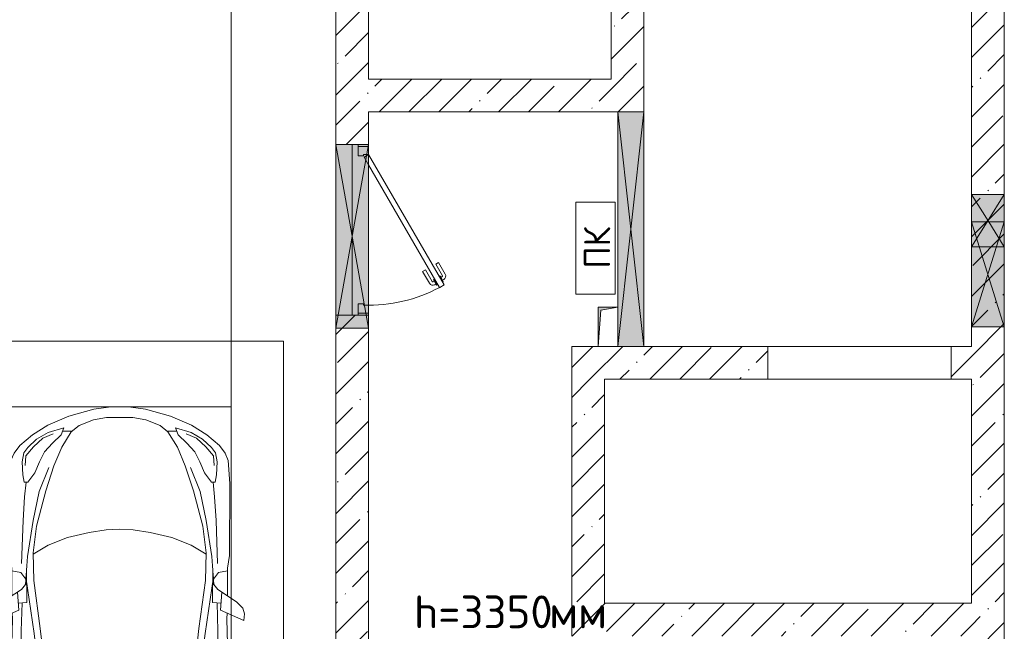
# Model space of a CAD drawing. Header units: millimetres. Extents: x -32229 to 192519, y -13689 to 125138.
# Tile 102 of 183: x 92293 to 99805, y 11236 to 15904. Entities that reach past the tile are written whole.
import ezdxf

# ---------------------------------------------------------------- set-up
doc = ezdxf.new("R2010")
doc.units = ezdxf.units.MM
for name, color, linetype, lineweight in [('A-____-NOTE-TEXT', 7, 'Continuous', 18), ('A-DETL-GENF-OTLN', 7, 'Continuous', 18), ('A-DOOR-____-MCUT', 7, 'Continuous', 9), ('A-DOOR-____-OTLN', 7, 'Continuous', 18), ('A-DOOR-FRAM-MCUT', 7, 'Continuous', 9), ('A-DOOR-OPNG-OTLN', 7, 'Continuous', 18), ('A-FLOR-____-OTLN', 7, 'Continuous', 18), ('A-GLAZ-____-MCUT', 7, 'Continuous', 9), ('A-GLAZ-____-OTLN', 7, 'Continuous', 18), ('A-WALL-____-MCUT', 7, 'Continuous', 40), ('A-WALL-____-PATT', 7, 'Continuous', 40), ('C-PRKG-____-OTLN', 7, 'Continuous', 18), ('G-____-____-TEXT', 7, 'Continuous', 9), ('M-EQPM-____-OTLN', 7, 'Continuous', 18)]:
    doc.layers.add(name, color=color, linetype=linetype, lineweight=lineweight)
doc.styles.add('GOST Common', font='GOST_Common.ttf', dxfattribs={"height": 200})
doc.styles.add('ISOCPEUR', font='isocpeur.ttf', dxfattribs={"height": 250})
pattern_1 = [(45, (0, 0), (-228.0985, 228.0985), []), (45, (228.1, 0), (-228.0985, 228.0985), [403.225, -80.645, 6.706, -73.939])]

# ---------------------------------------------------------------- blocks, each defined once
blk = doc.blocks.new('КР-Проем - Настраиваемый-6365004--01 ЭЛ')
at = {"layer": 'A-DOOR-OPNG-OTLN', "color": 253, "lineweight": 13, "true_color": 0xaaaaaa}
for p, q in [((-700, 125), (700, 125)), ((-700, -125), (700, -125))]:
    blk.add_line(p, q, dxfattribs=at)
blk = doc.blocks.new('АР_Машиноместо - 5300x2500_С-V83--01 ЭЛ')
at = {"layer": 'A-DETL-GENF-OTLN', "color": 253, "lineweight": 13, "true_color": 0xaaaaaa}
for p, q in [((1052.6, -517.5), (861.8, -571.6)), ((1165.1, -503.1), (1052.6, -517.5)), ((1250, -500), (1165.1, -503.1)), ((1250, -500), (1334.9, -503.1)), ((1334.9, -503.1), (1447.4, -517.5)), ((1447.4, -517.5), (1638.2, -571.6)), ((861.8, -571.6), (701.8, -640.4)), ((1050.7, -599.4), (941.4, -642.2)), ((1148.8, -583), (1050.7, -599.4)), ((1250, -581.6), (1148.8, -583)), ((1250, -581.6), (1351.2, -583)), ((1351.2, -583), (1449.3, -599.4)), ((1449.3, -599.4), (1558.6, -642.2)), ((1638.2, -571.6), (1798.2, -640.4)), ((701.8, -640.4), (584.4, -714.6)), ((824.6, -660.9), (703.5, -696.4)), ((804.5, -715.7), (824.6, -660.9)), ((941.4, -642.2), (881.5, -691.6)), ((1558.6, -642.2), (1618.5, -691.6)), ((1695.5, -715.7), (1675.4, -660.9)), ((1675.4, -660.9), (1796.5, -696.4)), ((1798.2, -640.4), (1915.6, -714.6)), ((584.4, -714.6), (489, -795.6)), ((616.5, -746.4), (550, -812.3)), ((703.5, -696.4), (616.5, -746.4)), ((737.5, -778.3), (804.5, -715.7)), ((881.5, -691.6), (809.1, -809.4)), ((888.4, -685.9), (815.2, -686.6)), ((1611.6, -685.9), (1684.8, -686.6)), ((1618.5, -691.6), (1690.9, -809.4)), ((1762.5, -778.3), (1695.5, -715.7)), ((1796.5, -696.4), (1883.5, -746.4)), ((1883.5, -746.4), (1950, -812.3)), ((1915.6, -714.6), (2011, -795.6)), ((489, -795.6), (445.9, -853.1)), ((550, -812.3), (519.1, -851.5)), ((677.4, -843.7), (737.5, -778.3)), ((809.1, -809.4), (749.2, -950.3)), ((1690.9, -809.4), (1750.8, -950.3)), ((1822.6, -843.7), (1762.5, -778.3)), ((1950, -812.3), (1980.9, -851.5)), ((2011, -795.6), (2054.1, -853.1)), ((445.9, -853.1), (420.9, -910.7)), ((519.1, -851.5), (505.7, -920)), ((639.1, -920), (677.4, -843.7)), ((1860.9, -920), (1822.6, -843.7)), ((1980.9, -851.5), (1994.3, -920)), ((2054.1, -853.1), (2079.1, -910.7)), ((420.9, -910.7), (409.5, -1087)), ((505.7, -920), (510.2, -1018.7)), ((603.4, -1004.8), (639.1, -920)), ((749.2, -950.3), (687.4, -1141)), ((1750.8, -950.3), (1812.6, -1141)), ((1896.6, -1004.8), (1860.9, -920)), ((1994.3, -920), (1989.8, -1018.7)), ((2079.1, -910.7), (2090.5, -1087)), ((510.2, -1018.7), (521.5, -1074.5)), ((548.5, -1076.2), (603.4, -1004.8)), ((1951.5, -1076.2), (1896.6, -1004.8)), ((1989.8, -1018.7), (1978.5, -1074.5)), ((409.5, -1087), (410.6, -1634.2)), ((521.5, -1074.5), (548.5, -1076.2)), ((1978.5, -1074.5), (1951.5, -1076.2)), ((2090.5, -1087), (2089.4, -1634.2)), ((687.4, -1141), (615.4, -1410.3)), ((1812.6, -1141), (1884.6, -1410.3)), ((615.4, -1410.3), (589.4, -1615.5)), ((1884.6, -1410.3), (1910.6, -1615.5)), ((703.6, -1557.1), (852.8, -1499)), ((852.8, -1499), (1016.6, -1459.9)), ((1016.6, -1459.9), (1146.9, -1439.4)), ((1146.9, -1439.4), (1250, -1434.1)), ((1353.1, -1439.4), (1250, -1434.1)), ((1483.4, -1459.9), (1353.1, -1439.4)), ((1647.2, -1499), (1483.4, -1459.9)), ((1796.4, -1557.1), (1647.2, -1499)), ((590.4, -1624.3), (703.6, -1557.1)), ((1909.6, -1624.3), (1796.4, -1557.1)), ((410.6, -1634.2), (426.5, -1730.9)), ((546.5, -1642.6), (530.6, -1857.6)), ((589.4, -1615.5), (595.8, -1824.8)), ((1910.6, -1615.5), (1904.2, -1824.8)), ((1953.5, -1642.6), (1969.4, -1857.6)), ((2089.4, -1634.2), (2073.5, -1730.9)), ((426.5, -1730.9), (427.5, -1943)), ((495, -1765.3), (426.6, -1753.4)), ((533.6, -1816.8), (495, -1765.3)), ((597, -2231), (535, -1798.3)), ((540.9, -1993.7), (539.8, -1733.1)), ((1903, -2231), (1965, -1798.3)), ((1959.1, -1993.7), (1960.2, -1733.1)), ((1966.4, -1816.8), (2005, -1765.3)), ((2005, -1765.3), (2073.4, -1753.4)), ((2073.5, -1730.9), (2072.5, -1943)), ((530.6, -1857.6), (500.6, -1894.5)), ((595.8, -1824.8), (644.6, -2191.8)), ((1904.2, -1824.8), (1855.4, -2191.8)), ((1969.4, -1857.6), (1999.4, -1894.5)), ((500.6, -1894.5), (400.4, -1961.6)), ((479.9, -2052.9), (471, -1914.3)), ((1999.4, -1894.5), (2142.2, -1990.1)), ((2020.1, -2052.9), (2029, -1914.3)), ((540.9, -1993.7), (476.3, -1997.9)), ((505.9, -1996), (500, -2210.1)), ((1959.1, -1993.7), (2023.7, -1997.9)), ((1994.1, -1996), (2000, -2210.1)), ((2142.2, -1990.1), (2190.5, -2036.1)), ((400.4, -2087.5), (479.9, -2052.9)), ((432.3, -2119.9), (430.7, -2073.9)), ((2198.6, -2130.5), (2020.1, -2052.9)), ((2067.7, -2119.9), (2069.3, -2073.9)), ((2190.5, -2036.1), (2203.2, -2079.9)), ((2203.2, -2079.9), (2198.6, -2130.5)), ((428.2, -2308.5), (432.3, -2119.9)), ((2071.8, -2308.5), (2067.7, -2119.9)), ((500, -2210.1), (495.7, -2532.3)), ((636.6, -2526.5), (597, -2231)), ((644.6, -2191.8), (684.2, -2522.3)), ((1855.4, -2191.8), (1815.8, -2522.3)), ((1863.4, -2526.5), (1903, -2231)), ((2000, -2210.1), (2004.3, -2532.3)), ((421.7, -2559.6), (428.2, -2308.5)), ((2082.5, -2723), (2071.8, -2308.5)), ((495.7, -2532.3), (498.7, -2670.4)), ((636.6, -2526.5), (655.4, -2745.2)), ((684.2, -2522.3), (702.8, -2749.6)), ((1815.8, -2522.3), (1797.2, -2749.6)), ((1863.4, -2526.5), (1844.3, -2749.6)), ((2004.3, -2532.3), (1999.5, -2749.6)), ((2052.2, -2638.7), (2052.2, -2733.7)), ((2052.2, -2733.7), (2043.8, -2749.6)), ((2082.1, -2749.6), (2082.5, -2723)), ((669.5, -2952.6), (678.7, -3159.5)), ((711.2, -2949.6), (731.2, -3507.6)), ((1788.8, -2949.6), (1768.8, -3507.6)), ((1830.6, -2949.6), (1821.3, -3159.5)), ((1990.5, -2949.6), (1969.1, -3374.8)), ((2073.5, -3446.8), (2079.7, -2949.6)), ((512.9, -3017.2), (530.9, -3374.8)), ((426.5, -3446.8), (422.6, -3136.6)), ((678.7, -3159.5), (689.3, -3705.5)), ((1821.3, -3159.5), (1810.7, -3705.5)), ((530.9, -3374.8), (578.7, -3762.9)), ((1969.1, -3374.8), (1921.3, -3762.9)), ((409.5, -3560), (426.5, -3446.8)), ((2090.5, -3560), (2073.5, -3446.8)), ((731.2, -3507.6), (752.2, -3845.6)), ((1768.8, -3507.6), (1747.8, -3845.6)), ((405.6, -3688.5), (409.5, -3560)), ((495.5, -3566.1), (496.8, -3671.6)), ((687.1, -3588.8), (566.5, -3663.9)), ((1812.9, -3588.8), (1933.5, -3663.9)), ((2004.5, -3566.1), (2003.2, -3671.6)), ((2094.4, -3688.5), (2090.5, -3560)), ((408.2, -3667), (453.1, -3766.3)), ((496.8, -3671.6), (510.1, -3691.5)), ((2003.2, -3671.6), (1989.9, -3691.5)), ((2091.8, -3667), (2046.9, -3766.3)), ((403.4, -3968), (405.6, -3688.5)), ((689.3, -3705.5), (699.7, -4345.5)), ((1810.7, -3705.5), (1800.3, -4345.5)), ((2096.6, -3968), (2094.4, -3688.5)), ((453.1, -3766.3), (478.4, -3819.3)), ((478.4, -3819.3), (532.5, -3818.1)), ((532.5, -3818.1), (585.5, -3790.5)), ((578.7, -3762.9), (638.7, -3975.4)), ((1921.3, -3762.9), (1861.3, -3975.4)), ((1967.5, -3818.1), (1914.5, -3790.5)), ((2021.6, -3819.3), (1967.5, -3818.1)), ((2046.9, -3766.3), (2021.6, -3819.3)), ((752.2, -3845.6), (774.4, -4132.9)), ((1747.8, -3845.6), (1725.6, -4132.9)), ((419.6, -4254.2), (403.4, -3968)), ((638.7, -3975.4), (675.2, -4045.5)), ((1861.3, -3975.4), (1824.8, -4045.5)), ((2080.4, -4254.2), (2096.6, -3968)), ((675.2, -4045.5), (694.6, -4057.6)), ((1824.8, -4045.5), (1805.4, -4057.6)), ((774.4, -4132.9), (812.5, -4298.9)), ((1725.6, -4132.9), (1687.5, -4298.9)), ((507.1, -4462.6), (419.6, -4254.2)), ((1992.9, -4462.6), (2080.4, -4254.2)), ((543.7, -4295.1), (528.4, -4374.7)), ((569.5, -4413.1), (543.7, -4295.1)), ((699.7, -4345.5), (679.6, -4406.3)), ((812.5, -4298.9), (872.7, -4370.2)), ((1687.5, -4298.9), (1627.3, -4370.2)), ((1800.3, -4345.5), (1820.4, -4406.3)), ((1930.5, -4413.1), (1956.3, -4295.1)), ((1956.3, -4295.1), (1971.6, -4374.7)), ((528.4, -4374.7), (536.4, -4471.4)), ((594.6, -4479.3), (569.5, -4413.1)), ((679.6, -4406.3), (645, -4445.5)), ((872.7, -4370.2), (970.5, -4419.3)), ((970.5, -4419.3), (1069.6, -4447.3)), ((1529.5, -4419.3), (1430.4, -4447.3)), ((1627.3, -4370.2), (1529.5, -4419.3)), ((1820.4, -4406.3), (1855, -4445.5)), ((1905.4, -4479.3), (1930.5, -4413.1)), ((1971.6, -4374.7), (1963.6, -4471.4)), ((565.9, -4595.1), (507.1, -4462.6)), ((536.4, -4471.4), (557.5, -4525.7)), ((661.8, -4543.1), (594.6, -4479.3)), ((645, -4445.5), (597.3, -4481.4)), ((717.1, -4568.9), (659.6, -4505.3)), ((1069.6, -4447.3), (1167.1, -4453.2)), ((1167.1, -4453.2), (1250, -4453.9)), ((1332.9, -4453.2), (1250, -4453.9)), ((1430.4, -4447.3), (1332.9, -4453.2)), ((1782.9, -4568.9), (1840.4, -4505.3)), ((1838.2, -4543.1), (1905.4, -4479.3)), ((1855, -4445.5), (1902.7, -4481.4)), ((1934.1, -4595.1), (1992.9, -4462.6)), ((1963.6, -4471.4), (1942.5, -4525.7)), ((557.5, -4525.7), (590.7, -4560.1)), ((590.7, -4560.1), (680.7, -4606.5)), ((788.5, -4617.7), (661.8, -4543.1)), ((791.3, -4619.7), (717.1, -4568.9)), ((1708.7, -4619.7), (1782.9, -4568.9)), ((1711.5, -4617.7), (1838.2, -4543.1)), ((1909.3, -4560.1), (1819.3, -4606.5)), ((1942.5, -4525.7), (1909.3, -4560.1)), ((659.1, -4669.9), (565.9, -4595.1)), ((680.7, -4606.5), (967, -4703.6)), ((873.9, -4665.1), (791.3, -4619.7)), ((1819.3, -4606.5), (1533, -4703.6)), ((1626.1, -4665.1), (1708.7, -4619.7)), ((1840.9, -4669.9), (1934.1, -4595.1)), ((812.7, -4729.4), (659.1, -4669.9)), ((970.2, -4771.8), (812.7, -4729.4)), ((988.2, -4706.7), (873.9, -4665.1)), ((1122.2, -4726.4), (988.2, -4706.7)), ((1250, -4731.7), (1122.2, -4726.4)), ((1250, -4731.7), (1377.8, -4726.4)), ((1377.8, -4726.4), (1511.8, -4706.7)), ((1511.8, -4706.7), (1626.1, -4665.1)), ((1529.8, -4771.8), (1687.3, -4729.4)), ((1687.3, -4729.4), (1840.9, -4669.9)), ((1126.4, -4794.1), (970.2, -4771.8)), ((1250, -4800), (1126.4, -4794.1)), ((1250, -4800), (1373.6, -4794.1)), ((1373.6, -4794.1), (1529.8, -4771.8))]:
    blk.add_line(p, q, dxfattribs=at)
at = {"layer": 'A-DETL-GENF-OTLN', "color": 254, "lineweight": 13, "true_color": 0xd4d4d4}
for p, q in [((664.7, -739.9), (591.7, -805)), ((742.6, -707.8), (664.7, -739.9)), ((1757.4, -707.8), (1835.3, -739.9)), ((1835.3, -739.9), (1908.3, -805)), ((591.7, -805), (534.5, -874.4)), ((1908.3, -805), (1965.5, -874.4)), ((534.5, -874.4), (528.1, -949.5)), ((1965.5, -874.4), (1971.9, -949.5)), ((710.2, -962.8), (636.7, -1146)), ((1789.8, -962.8), (1863.3, -1146)), ((537.4, -1076.1), (524.9, -1188.6)), ((1962.6, -1076.1), (1975.1, -1188.6)), ((524.9, -1188.6), (513.9, -1368.9)), ((636.7, -1146), (590.3, -1367.8)), ((1863.3, -1146), (1909.7, -1367.8)), ((1975.1, -1188.6), (1986.1, -1368.9)), ((513.9, -1368.9), (502.3, -1696.3)), ((590.3, -1367.8), (546.5, -1642.6)), ((1909.7, -1367.8), (1953.5, -1642.6)), ((1986.1, -1368.9), (1997.7, -1696.3)), ((677.9, -2473), (794.6, -2446)), ((794.6, -2446), (955.7, -2426.8)), ((955.7, -2426.8), (1105.5, -2413.7)), ((1105.5, -2413.7), (1250, -2412.9)), ((1394.5, -2413.7), (1250, -2412.9)), ((1544.3, -2426.8), (1394.5, -2413.7)), ((1705.4, -2446), (1544.3, -2426.8)), ((1822.1, -2473), (1705.4, -2446)), ((715.1, -3168.3), (1250, -3167.3)), ((1784.9, -3168.3), (1250, -3167.3)), ((694.6, -3980.4), (765.1, -3996.8)), ((1805.4, -3980.4), (1734.9, -3996.8))]:
    blk.add_line(p, q, dxfattribs=at)
at = {"layer": 'C-PRKG-____-OTLN', "color": 253, "lineweight": 13, "true_color": 0xaaaaaa}
for p, q in [((100.4, 0), (50, 0)), ((2500, 0), (400.4, 0)), ((2500, 0), (2500, -2749.6)), ((400.4, -500), (2100, -500)), ((2100, -500), (2100, -2749.6)), ((2100, -2949.6), (2100, -4800)), ((2500, -2949.6), (2500, -5300)), ((400.4, -4800), (2100, -4800)), ((0, -5151.8), (0, -5300))]:
    blk.add_line(p, q, dxfattribs=at)
blk = doc.blocks.new('АР_Отверстие прямоугольное - ВК-4544068--01 ЭЛ')
at = {"layer": 'A-GLAZ-____-OTLN', "lineweight": 13, "true_color": 0xf0f0f0}
blk.add_hatch(color=7, dxfattribs=at).paths.add_polyline_path([(-575, -125), (825, -125), (825, 125), (-575, 125)])
at = {"layer": 'A-GLAZ-____-MCUT', "color": 253, "lineweight": 13, "true_color": 0xaaaaaa}
for p, q in [((-575, 125), (-575, -125)), ((825, 125), (825, -125))]:
    blk.add_line(p, q, dxfattribs=at)
at = {"layer": 'A-GLAZ-____-OTLN', "color": 253, "lineweight": 5, "true_color": 0xaaaaaa}
for p, q in [((825, 125), (-575, -125)), ((-575, 125), (825, -125))]:
    blk.add_line(p, q, dxfattribs=at)
at = {"layer": 'A-GLAZ-____-OTLN', "color": 253, "lineweight": 13, "true_color": 0xaaaaaa}
for p, q in [((825, 125), (-575, 125)), ((-575, 125), (-575, -125)), ((825, -125), (825, 125)), ((-575, -125), (825, -125))]:
    blk.add_line(p, q, dxfattribs=at)
blk = doc.blocks.new('АР_Отверстие прямоугольное - ВК-4852501--01 ЭЛ')
at = {"layer": 'A-GLAZ-____-OTLN', "lineweight": 13, "true_color": 0xf0f0f0}
blk.add_hatch(color=7, dxfattribs=at).paths.add_polyline_path([(-275, -125), (525, -125), (525, 125), (-275, 125)])
at = {"layer": 'A-GLAZ-____-MCUT', "color": 253, "lineweight": 13, "true_color": 0xaaaaaa}
for p, q in [((-275, 125), (-275, -125)), ((525, 125), (525, -125))]:
    blk.add_line(p, q, dxfattribs=at)
at = {"layer": 'A-GLAZ-____-OTLN', "color": 253, "lineweight": 5, "true_color": 0xaaaaaa}
for p, q in [((525, 125), (-275, -125)), ((-275, 125), (525, -125))]:
    blk.add_line(p, q, dxfattribs=at)
at = {"layer": 'A-GLAZ-____-OTLN', "color": 253, "lineweight": 13, "true_color": 0xaaaaaa}
for p, q in [((525, 125), (-275, 125)), ((-275, 125), (-275, -125)), ((525, -125), (525, 125)), ((-275, -125), (525, -125))]:
    blk.add_line(p, q, dxfattribs=at)
blk = doc.blocks.new('АР_Дверь однопольная - 1300х2100h_лест__лифт_ холл-4751207--01 ЭЛ')
at = {"layer": 'A-DOOR-____-MCUT', "color": 253, "lineweight": 13, "true_color": 0xaaaaaa}
for p, q in [((420.9, 700), (-575, 125)), ((440.9, 665.4), (420.9, 700)), ((-495, 125), (440.9, 665.4)), ((-575, 125), (-555, 90.4)), ((-555, 90.4), (-495, 125))]:
    blk.add_line(p, q, dxfattribs=at)
at = {"layer": 'A-DOOR-____-OTLN', "color": 253, "lineweight": 5, "true_color": 0xaaaaaa}
for p, q in [((248.7, 658.3), (337.5, 709.6)), ((261.2, 636.7), (350, 687.9)), ((395.3, 694.4), (352, 669.4)), ((362.8, 675.7), (356.8, 686.1)), ((384.5, 688.2), (378.4, 698.6)), ((399.3, 687.5), (395.3, 694.4)), ((261.2, 636.7), (248.7, 658.3)), ((306.2, 558.7), (395, 610)), ((352, 669.4), (356, 662.5)), ((380, 620.9), (376, 627.9)), ((423.3, 645.9), (380, 620.9)), ((390.8, 627.2), (396.8, 616.8)), ((412.5, 639.7), (418.5, 629.3)), ((419.3, 652.9), (423.3, 645.9)), ((306.2, 558.7), (318.7, 537.1)), ((318.7, 537.1), (407.5, 588.3))]:
    blk.add_line(p, q, dxfattribs=at)
for centre, radius, start, end in [((352.5, 683.6), 30, 30, 120), ((352.5, 683.6), 4.99, 30, 120), ((-575, 125), 1150, 360, 30), ((392.5, 614.3), 4.99, 300, 30), ((392.5, 614.3), 30, 300, 30)]:
    blk.add_arc(centre, radius, start, end, dxfattribs=at)
at = {"layer": 'A-DOOR-FRAM-MCUT', "color": 253, "lineweight": 13, "true_color": 0xaaaaaa}
for p, q in [((-635, 125), (-650, 125)), ((-575, 125), (-635, 125)), ((-635, 125), (-635, 45)), ((-575, 85), (-575, 125)), ((-565, 85), (-575, 85)), ((-565, 45), (-565, 85)), ((575, 85), (565, 85)), ((565, 85), (565, 45)), ((635, 125), (575, 125)), ((575, 125), (575, 85)), ((635, 45), (635, 125)), ((635, 125), (650, 125)), ((-635, 45), (-650, 45)), ((-635, 45), (-565, 45)), ((565, 45), (635, 45)), ((635, 45), (650, 45))]:
    blk.add_line(p, q, dxfattribs=at)
blk = doc.blocks.new('АР_Канал вертикальный прямоугольный - ПК-5259682--01 ЭЛ')
at = {"layer": 'M-EQPM-____-OTLN', "color": 253, "lineweight": 13, "true_color": 0xaaaaaa}
for p, q in [((350, 150), (-350, 150)), ((-350, 150), (-350, -150)), ((-350, -150), (-350, 150)), ((-350, 150), (350, 150)), ((350, -150), (350, 150)), ((350, 150), (350, -150)), ((-350, -150), (350, -150)), ((350, -150), (-350, -150))]:
    blk.add_line(p, q, dxfattribs=at)
blk = doc.blocks.new('АР_Отверстие прямоугольное - ВК-3679757--01 ЭЛ')
at = {"layer": 'A-GLAZ-____-OTLN', "lineweight": 13, "true_color": 0xf0f0f0}
blk.add_hatch(color=7, dxfattribs=at).paths.add_polyline_path([(1020, 100), (-770, 100), (-770, -100), (1020, -100)])
at = {"layer": 'A-GLAZ-____-MCUT', "color": 253, "lineweight": 13, "true_color": 0xaaaaaa}
for p, q in [((-770, 100), (-770, -100)), ((1020, 100), (1020, -100))]:
    blk.add_line(p, q, dxfattribs=at)
at = {"layer": 'A-GLAZ-____-OTLN', "color": 253, "lineweight": 5, "true_color": 0xaaaaaa}
for p, q in [((1020, 100), (-770, -100)), ((-770, 100), (1020, -100))]:
    blk.add_line(p, q, dxfattribs=at)
at = {"layer": 'A-GLAZ-____-OTLN', "color": 253, "lineweight": 13, "true_color": 0xaaaaaa}
for p, q in [((1020, 100), (-770, 100)), ((-770, 100), (-770, -100)), ((1020, -100), (1020, 100)), ((-770, -100), (1020, -100))]:
    blk.add_line(p, q, dxfattribs=at)
blk = doc.blocks.new('АР_Канал вертикальный прямоугольный - АПТ-5437789--01 ЭЛ')
at = {"layer": 'M-EQPM-____-OTLN', "lineweight": 13, "true_color": 0xe2e2e2}
blk.add_hatch(color=254, dxfattribs=at).paths.add_polyline_path([(-75, -150), (-52.5, 127.5), (75, 150), (-75, 150)])
at = {"layer": 'M-EQPM-____-OTLN', "color": 253, "lineweight": 13, "true_color": 0xaaaaaa}
for p, q in [((75, 150), (-75, 150)), ((-75, 150), (-75, -150)), ((75, 150), (-75, 150)), ((-75, 150), (-75, -150)), ((-75, -150), (-75, 150)), ((-75, 150), (75, 150)), ((-75, -150), (-52.5, 127.5)), ((-75, -150), (-52.5, 127.5)), ((-52.5, 127.5), (75, 150)), ((-52.5, 127.5), (75, 150)), ((75, -150), (75, 150)), ((75, 150), (75, -150)), ((-75, -150), (75, -150)), ((75, -150), (-75, -150))]:
    blk.add_line(p, q, dxfattribs=at)
blk = doc.blocks.new('АР_Отверстие прямоугольное - ОВВ-4852585--01 ЭЛ')
at = {"layer": 'A-GLAZ-____-OTLN', "lineweight": 13, "true_color": 0xf0f0f0}
blk.add_hatch(color=7, dxfattribs=at).paths.add_polyline_path([(325, -125), (325, 125), (-75, 125), (-75, -125), (231.98, -125)])
at = {"layer": 'A-GLAZ-____-MCUT', "color": 253, "lineweight": 13, "true_color": 0xaaaaaa}
for p, q in [((-75, 125), (-75, -125)), ((325, 125), (325, -125))]:
    blk.add_line(p, q, dxfattribs=at)
at = {"layer": 'A-GLAZ-____-OTLN', "color": 253, "lineweight": 5, "true_color": 0xaaaaaa}
for p, q in [((-75, 125), (135, -6.25)), ((325, 125), (135, 6.25)), ((135, 6.25), (-75, -125)), ((135, -6.25), (325, -125))]:
    blk.add_line(p, q, dxfattribs=at)
at = {"layer": 'A-GLAZ-____-OTLN', "color": 253, "lineweight": 13, "true_color": 0xaaaaaa}
for p, q in [((135, 125), (-75, 125)), ((-75, 125), (-75, -125)), ((325, 125), (135, 125)), ((325, -125), (325, 125)), ((-75, -125), (135, -125)), ((135, -125), (325, -125))]:
    blk.add_line(p, q, dxfattribs=at)
blk = doc.blocks.new('Наметкина 10_РД_АР_П_отсоединено_rvt-1--01 ЭЛ')
at = {"layer": 'A-WALL-____-PATT', "lineweight": 5, "true_color": 0xaaaaaa}
h = blk.add_hatch(dxfattribs=at)
h.set_pattern_fill('FP_1', color=253, style=0, pattern_type=2)
h.set_pattern_definition(pattern_1)
h.paths.add_polyline_path([(94804.8, 8150), (94955.3, 8150), (94955.3, 13649.9), (94705.3, 13649.9), (94705.3, 8150)])
h.paths.add_polyline_path([(94705.3, 14949.9), (94955.3, 14949.9), (94955.3, 23700), (94705.3, 23700), (94705.3, 20045.6)])
h.paths.add_polyline_path([(94705.3, 25000), (94955.3, 25000), (94955.3, 25105), (94705.3, 25104.9)])
h = blk.add_hatch(dxfattribs=at)
h.set_pattern_fill('FP_1', color=253, style=0, pattern_type=2)
h.set_pattern_definition(pattern_1)
h.paths.add_polyline_path([(96811.1, 15200), (97055.3, 15200), (97055.3, 15995), (96805.3, 15995), (96805.3, 15200)])
h.paths.add_polyline_path([(97055.3, 17095), (97055.3, 18020), (96805.3, 18020), (96805.3, 17095), (96811.1, 17095)])
h.paths.add_polyline_path([(96805.3, 19120), (97055.3, 19120), (97055.3, 20045), (96805.3, 20045), (96805.3, 19300)])
h.paths.add_polyline_path([(96811.1, 21145), (97055.3, 21145), (97055.3, 22070), (96805.3, 22070), (96805.3, 21145)])
h.paths.add_polyline_path([(97055.3, 23170), (97055.3, 23600), (96805.3, 23600), (96805.3, 23170), (96811.1, 23170)])
h = blk.add_hatch(dxfattribs=at)
h.set_pattern_fill('FP_1', color=253, style=0, pattern_type=2)
h.set_pattern_definition(pattern_1)
h.paths.add_polyline_path([(99555.3, 3000), (99805.3, 3000), (99805.3, 9550), (99555.3, 9550), (99555.3, 3940)])
h.paths.add_polyline_path([(99555.3, 11000), (99805.3, 11000), (99805.3, 17115), (99555.3, 17115), (99555.3, 11200)])
h.paths.add_polyline_path([(99555.3, 18565), (99805.3, 18565), (99805.3, 22250), (99555.3, 22250), (99555.3, 18600)])
h = blk.add_hatch(dxfattribs=at)
h.set_pattern_fill('FP_1', color=253, style=0, pattern_type=2)
h.set_pattern_definition(pattern_1)
h.paths.add_polyline_path([(96805.3, 15200), (96805.3, 15450), (94955.3, 15450), (94955.3, 15200)])
h = blk.add_hatch(dxfattribs=at)
h.set_pattern_fill('FP_1', color=253, style=0, pattern_type=2)
h.set_pattern_definition(pattern_1)
h.paths.add_polyline_path([(99555.3, 13160), (99555.3, 13410), (99400.3, 13410), (99400.3, 13160)])
h.paths.add_polyline_path([(96505.3, 13160), (98000.3, 13160), (98000.3, 13410), (96505.3, 13410)])
h = blk.add_hatch(dxfattribs=at)
h.set_pattern_fill('FP_1', color=253, style=0, pattern_type=2)
h.set_pattern_definition(pattern_1)
h.paths.add_polyline_path([(96755.3, 11450), (96755.3, 13160), (96505.3, 13160), (96505.3, 11450)])
h = blk.add_hatch(dxfattribs=at)
h.set_pattern_fill('FP_1', color=253, style=0, pattern_type=2)
h.set_pattern_definition(pattern_1)
h.paths.add_polyline_path([(98817.3, 11200), (99555.3, 11200), (99555.3, 11450), (96505.3, 11450), (96505.3, 11200), (96811.1, 11200)])
at = {"layer": 'A-FLOR-____-OTLN', "color": 253, "lineweight": 13, "true_color": 0xaaaaaa}
for p, q in [((93905.3, 28754), (93905.3, 10700.4)), ((93905.3, 28754), (93905.3, 10700.4)), ((96855.3, 15200), (96811.1, 15200)), ((96855.3, 13710), (96855.3, 15200)), ((97055.3, 15200), (97055.3, 13410)), ((94830.3, 14949.9), (94705.3, 14949.9)), ((94830.3, 13649.9), (94830.3, 14949.9)), ((94830.3, 14949.9), (94830.3, 13649.9)), ((96855.3, 13410), (96855.3, 13710)), ((97055.3, 13410), (98000.3, 13410)), ((98000.3, 13410), (99400.3, 13410)), ((99400.3, 13410), (99555.3, 13410))]:
    blk.add_line(p, q, dxfattribs=at)
at = {"layer": 'A-WALL-____-MCUT', "color": 253, "lineweight": 13, "true_color": 0xaaaaaa}
for p, q in [((94705.3, 23700), (94705.3, 14949.9)), ((94955.3, 15450), (94955.3, 17275)), ((99555.3, 17115), (99555.3, 14570)), ((99805.3, 14570), (99805.3, 17115)), ((96805.3, 15995), (96805.3, 15450)), ((97055.3, 15200), (97055.3, 15995)), ((96805.3, 15450), (94955.3, 15450)), ((94955.3, 14949.9), (94955.3, 15200)), ((94955.3, 15200), (96805.3, 15200)), ((96805.3, 15200), (96855.3, 15200)), ((96855.3, 15200), (97055.3, 15200)), ((94705.3, 14949.9), (94955.3, 14949.9)), ((99555.3, 14570), (99555.3, 14360)), ((99805.3, 14360), (99805.3, 14570)), ((99555.3, 14360), (99555.3, 14170)), ((99805.3, 14170), (99805.3, 14360)), ((99555.3, 14170), (99555.3, 13560)), ((99805.3, 13560), (99805.3, 14170)), ((94705.3, 13649.9), (94705.3, 13549.9)), ((94955.3, 13649.9), (94705.3, 13649.9)), ((94955.3, 13549.9), (94955.3, 13649.9)), ((94705.3, 13549.9), (94705.3, 8150)), ((94955.3, 8150), (94955.3, 13549.9)), ((99555.3, 13560), (99555.3, 13410)), ((99805.3, 11000), (99805.3, 13560)), ((96855.3, 13410), (96505.3, 13410)), ((96505.3, 13410), (96505.3, 13160)), ((97055.3, 13410), (96855.3, 13410)), ((98000.3, 13410), (97055.3, 13410)), ((98000.3, 13160), (98000.3, 13410)), ((99555.3, 13410), (99400.3, 13410)), ((99400.3, 13410), (99400.3, 13160)), ((96505.3, 13160), (96505.3, 11450)), ((96755.3, 13160), (98000.3, 13160)), ((96755.3, 11450), (96755.3, 13160)), ((99400.3, 13160), (99555.3, 13160)), ((99555.3, 13160), (99555.3, 11450)), ((96505.3, 11450), (96505.3, 11200)), ((99555.3, 11450), (96755.3, 11450))]:
    blk.add_line(p, q, dxfattribs=at)
at = {"layer": 'A-DOOR-____-OTLN', "color": 253, "lineweight": 13, "true_color": 0xaaaaaa}
for name, p, rotation in [('АР_Дверь однопольная - 1300х2100h_лест__лифт_ холл-4751207--01 ЭЛ', (94830.3, 14299.9), 269.9999999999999), ('КР-Проем - Настраиваемый-6365004--01 ЭЛ', (98700.3, 13285), 180)]:
    blk.add_blockref(name, p, dxfattribs=dict(at, rotation=rotation))
at = {"layer": 'A-GLAZ-____-OTLN', "color": 253, "lineweight": 13, "true_color": 0xaaaaaa}
for name, p, rotation in [('АР_Отверстие прямоугольное - ВК-3679757--01 ЭЛ', (96955.3, 14430), 270), ('АР_Отверстие прямоугольное - ВК-4544068--01 ЭЛ', (94830.3, 14124.9), 89.99999999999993), ('АР_Отверстие прямоугольное - ОВВ-4852585--01 ЭЛ', (99680.3, 14495), 269.9999999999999), ('АР_Отверстие прямоугольное - ВК-4852501--01 ЭЛ', (99680.3, 13835), 89.9999999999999)]:
    blk.add_blockref(name, p, dxfattribs=dict(at, rotation=rotation))
at = {"layer": 'C-PRKG-____-OTLN', "color": 253, "lineweight": 13, "true_color": 0xaaaaaa}
blk.add_blockref('АР_Машиноместо - 5300x2500_С-V83--01 ЭЛ', (91805.3, 13450), dxfattribs=at)
at = {"layer": 'M-EQPM-____-OTLN', "color": 253, "lineweight": 13, "true_color": 0xaaaaaa, "rotation": 90.00000000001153}
blk.add_blockref('АР_Канал вертикальный прямоугольный - ПК-5259682--01 ЭЛ', (96685.3, 14160), dxfattribs=at)
at = {"layer": 'M-EQPM-____-OTLN', "color": 253, "lineweight": 13, "true_color": 0xaaaaaa}
blk.add_blockref('АР_Канал вертикальный прямоугольный - АПТ-5437789--01 ЭЛ', (96780.3, 13560), dxfattribs=at)
at = {"layer": 'A-____-NOTE-TEXT', "color": 253, "lineweight": 5, "true_color": 0xaaaaaa, "insert": (96598.1, 14004.8), "char_height": 200, "width": 384.81, "attachment_point": 1, "rotation": 90, "style": 'GOST Common'}
blk.add_mtext('ПК', dxfattribs=at)

msp = doc.modelspace()

# ---------------------------------------------------------------- block references
at = {"lineweight": 5}
msp.add_blockref('Наметкина 10_РД_АР_П_отсоединено_rvt-1--01 ЭЛ', (0, 0), dxfattribs=at)

# ---------------------------------------------------------------- texts
at = {"layer": 'G-____-____-TEXT', "color": 1, "true_color": 0xff0000, "char_height": 250, "attachment_point": 1, "style": 'ISOCPEUR'}
for s, insert, width in [('h=3350', (95301.1, 11509.7), 1250.632), ('мм', (96332.9, 11509.7), 481.012)]:
    msp.add_mtext(s, dxfattribs=dict(at, insert=insert, width=width))

doc.saveas('drawing.dxf')
